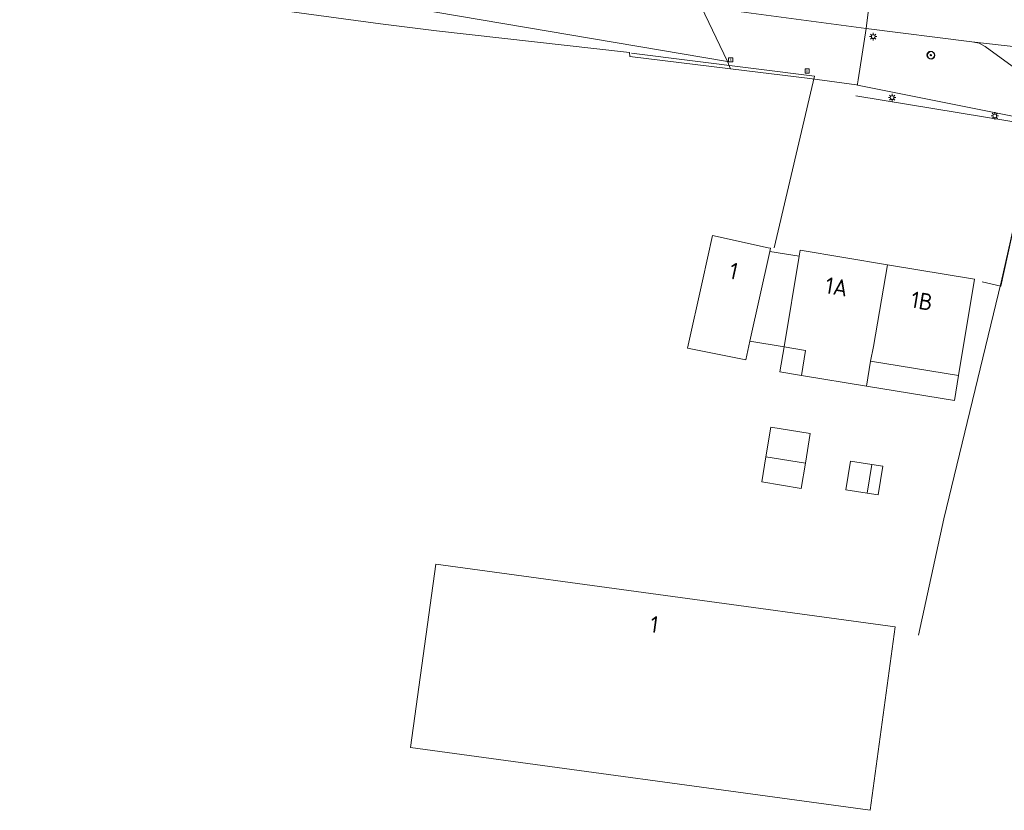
# Model space of a CAD drawing. Header units: metres. Extents: x 168032 to 180145, y 382923 to 399665.
# Tile 58 of 256: x 177963 to 178069, y 386779 to 386864. Entities that reach past the tile are written whole.
import ezdxf
from ezdxf.enums import TextEntityAlignment as Align

# ---------------------------------------------------------------- set-up
doc = ezdxf.new("R2010")
doc.units = ezdxf.units.M
doc.layers.get('0').update_dxf_attribs({"color": 8, "lineweight": 18})
for name, color, linetype, lineweight in [('B-WE-GR-BOOM-S', 8, 'Continuous', 18), ('B-WE-IE-TERREINAFSCHEIDING_KUNSTMATIG_HEKWERK-G', 8, 'IE-TERREINAFSCHEIDING-KUNSTMATIG', 18), ('B-WE-IE-TERREINAFSCHEIDING_KUNSTMATIG_HEKWERK_RASTER-G', 8, 'IE-TERREINAFSCHEIDING-KUNSTMATIG', 18), ('B-WE-KL-ET_LS_OV_LICHTMAST-S', 8, 'Continuous', 18), ('B-WE-OG-BEBOUWING-GV', 8, 'Continuous', 18), ('B-WE-OG-BEBOUWING-T18', 8, 'Continuous', 18), ('B-WE-OG-BEBOUWING_LUIFEL-GV', 8, 'Continuous', 18), ('B-WE-OG-BEBOUWING_SCHUUR-GV', 8, 'Continuous', 18), ('B-WE-OG-TERREIN_CULTUURSCHEIDING-GV', 8, 'Continuous', 18), ('B-WE-OG-TERREIN_ERF-GV', 8, 'Continuous', 18), ('B-WE-RI-GWA_KOLK-S', 8, 'Continuous', 18), ('B-WE-VH-VERHARDING_ASFALT-GV', 8, 'Continuous', 18)]:
    doc.layers.add(name, color=color, linetype=linetype, lineweight=lineweight)
doc.styles.add('NLCS-ISO', font='NLCS-ISO.ttf')
doc.styles.add('NLCS-ISO-M200-T18', font='NLCS-ISO.ttf', dxfattribs={"height": 0.36})
doc.linetypes.add('IE-TERREINAFSCHEIDING-KUNSTMATIG', pattern='A,4,[82,NLCS.SHX,S=0.75,R=90,X=0,Y=0],4,-2', length=10)

# ---------------------------------------------------------------- blocks, each defined once
blk = doc.blocks.new('SKL-ET_OV_LICHTMAST-SO')
at = {"color": 0, "linetype": 'ByBlock', "lineweight": 18}
for points in [[(-1.25, 0), (-2, 0)], [(-1.41, 1.41), (-0.88, 0.88)], [(0, 2), (0, 1.25)], [(0.88, 0.88), (1.41, 1.41)], [(2, 0), (1.25, 0)], [(-1.41, -1.41), (-0.88, -0.88)], [(0, -1.25), (0, -2)], [(0.88, -0.88), (1.41, -1.41)]]:
    blk.add_lwpolyline(points, dxfattribs=at)
blk.add_circle((0, 0), 1, dxfattribs=at)
blk = doc.blocks.new('SRI-KOLK-SO')
at = {"color": 0, "linetype": 'ByBlock', "lineweight": 18}
blk.add_lwpolyline([(-1.125, -1.125), (1.125, -1.125), (1.125, 1.125), (-1.125, 1.125)], close=True, dxfattribs=at)
at = {"color": 0, "linetype": 'ByBlock', "lineweight": 18, "style": 'NLCS-ISO'}
blk.add_text('k', height=1.5, dxfattribs=at).set_placement((0, 0), align=Align.MIDDLE_CENTER)
blk = doc.blocks.new('SGR-BOOM_01-SO')
at = {"linetype": 'ByBlock', "lineweight": 18}
h = blk.add_hatch(color=0, dxfattribs=at)
h.dxf.hatch_style = 1
edge = h.paths.add_edge_path()
edge.add_arc((0, 0), 0.25, 0, 360)
at = {"color": 0, "linetype": 'ByBlock', "lineweight": 18}
for radius in [2, 0.25]:
    blk.add_circle((0, 0), radius, dxfattribs=at)

msp = doc.modelspace()

# ---------------------------------------------------------------- linework, layer by layer
at = {"layer": 'B-WE-IE-TERREINAFSCHEIDING_KUNSTMATIG_HEKWERK-G', "flags": 128}
for points in [[(178053.046, 386855.762), (178072.523, 386852.569), (178068.694, 386835.208), (178066.668, 386835.672)], [(178059.79, 386797.54), (178062.54, 386810.106), (178068.721, 386835.668), (178072.65, 386853.024)]]:
    msp.add_lwpolyline(points, dxfattribs=at)
at = {"layer": 'B-WE-IE-TERREINAFSCHEIDING_KUNSTMATIG_HEKWERK_RASTER-G', "flags": 128}
msp.add_lwpolyline([(178028.81, 386860.392), (178048.561, 386857.912), (178044.213, 386839.361)], dxfattribs=at)
at = {"layer": 'B-WE-OG-BEBOUWING-GV', "flags": 128}
for points in [[(178043.734, 386838.974), (178043.809, 386839.314), (178043.573, 386839.366), (178037.547, 386840.695), (178036.47, 386835.813), (178034.862, 386828.524), (178041.148, 386827.251), (178041.593, 386829.269)], [(178046.919, 386838.444), (178043.734, 386838.974), (178041.593, 386829.269), (178045.29, 386828.661)], [(178056.439, 386837.538), (178047.029, 386839.105), (178046.919, 386838.444), (178045.29, 386828.661), (178047.599, 386828.281), (178047.156, 386825.587), (178054.181, 386824.431), (178054.626, 386827.125), (178054.951, 386828.704)], [(178065.857, 386835.969), (178056.439, 386837.538), (178054.951, 386828.704), (178054.626, 386827.125), (178064.131, 386825.562)], [(178042.876, 386814.082), (178047.142, 386813.372), (178047.587, 386816.086), (178043.327, 386816.795)], [(178054.568, 386778.612), (178057.273, 386798.428), (178007.664, 386805.2), (178004.959, 386785.384)]]:
    msp.add_lwpolyline(points, close=True, dxfattribs=at)
at = {"layer": 'B-WE-OG-BEBOUWING_LUIFEL-GV', "flags": 128}
for points in [[(178045.29, 386828.661), (178044.842, 386825.968), (178047.156, 386825.587), (178047.599, 386828.281)], [(178054.181, 386824.431), (178063.684, 386822.869), (178064.131, 386825.562), (178054.626, 386827.125)], [(178043.327, 386816.795), (178047.587, 386816.086), (178048.113, 386819.292), (178043.861, 386820)], [(178054.266, 386812.866), (178055.451, 386812.674), (178055.95, 386815.763), (178054.765, 386815.955)]]:
    msp.add_lwpolyline(points, close=True, dxfattribs=at)
at = {"layer": 'B-WE-OG-BEBOUWING_SCHUUR-GV', "flags": 128}
msp.add_lwpolyline([(178054.765, 386815.955), (178052.46, 386816.331), (178051.955, 386813.239), (178054.266, 386812.866)], close=True, dxfattribs=at)
at = {"layer": 'B-WE-OG-TERREIN_CULTUURSCHEIDING-GV', "flags": 128}
for points in [[(177932.514, 386877.566), (177932.269, 386876.198), (177931.953, 386874.52), (177931.71, 386873.208), (177931.537, 386872.08), (177932.17, 386872.002), (177950.395, 386870.188), (177970.649, 386867.624), (177979.617, 386866.587), (178001.72, 386863.556), (178007.74, 386862.806), (178028.606, 386860.469), (178028.62, 386860.007), (178039.5, 386858.677), (178039.287, 386859.212), (178039.286, 386859.214), (178039.174, 386859.496)], [(178071.484, 386857.844), (178066.997, 386861.087), (178066.341, 386861.446), (178065.571, 386861.593), (178054.156, 386863.056), (178053.292, 386857.508), (178053.223, 386857.068), (178053.2, 386856.934), (178072.65, 386853.024), (178073.529, 386852.847), (178073.699, 386853.628), (178072.633, 386853.788), (178072.421, 386854.84), (178072.11, 386855.279), (178070.76, 386857.18)]]:
    msp.add_lwpolyline(points, close=True, dxfattribs=at)
msp.add_lwpolyline([(177932.514, 386877.566), (178039.174, 386859.496), (178036.322, 386865.41)], dxfattribs=at)
at = {"layer": 'B-WE-OG-TERREIN_ERF-GV', "flags": 128}
msp.add_lwpolyline([(178072.65, 386853.024), (178053.2, 386856.934), (178053.123, 386856.95), (178048.06, 386857.63), (178039.5, 386858.677), (178028.62, 386860.007), (178028.606, 386860.469), (178007.74, 386862.806), (178001.72, 386863.556), (177979.617, 386866.587)], dxfattribs=at)
for points in [[(178045.29, 386828.661), (178041.593, 386829.269), (178041.148, 386827.251), (178034.862, 386828.524), (178036.47, 386835.813), (178037.547, 386840.695), (178043.573, 386839.366), (178043.809, 386839.314), (178043.734, 386838.974), (178046.919, 386838.444), (178047.029, 386839.105), (178056.439, 386837.538), (178065.857, 386835.969), (178064.131, 386825.562), (178054.626, 386827.125), (178054.181, 386824.431), (178047.156, 386825.587), (178047.599, 386828.281)], [(178042.876, 386814.082), (178043.327, 386816.795), (178047.587, 386816.086), (178047.142, 386813.372)], [(178007.664, 386805.2), (178057.273, 386798.428), (178054.568, 386778.612), (178004.959, 386785.384)]]:
    msp.add_lwpolyline(points, close=True, dxfattribs=at)
at = {"layer": 'B-WE-VH-VERHARDING_ASFALT-GV', "flags": 128}
for points in [[(178036.322, 386865.41), (178054.156, 386863.056), (178055.846, 386876.807)], [(178055.846, 386876.807), (178054.156, 386863.056), (178065.571, 386861.593), (178086.836, 386859.186), (178112.437, 386856.634), (178121.822, 386856.09), (178228.912, 386850.592)], [(178086.836, 386859.186), (178065.571, 386861.593), (178066.341, 386861.446), (178066.997, 386861.087), (178071.484, 386857.844), (178073.576, 386855.575)]]:
    msp.add_lwpolyline(points, dxfattribs=at)
msp.add_lwpolyline([(178054.156, 386863.056), (178036.322, 386865.41), (178039.174, 386859.496), (178039.286, 386859.214), (178039.287, 386859.212), (178039.5, 386858.677), (178048.06, 386857.63), (178053.123, 386856.95), (178053.2, 386856.934), (178053.223, 386857.068), (178053.292, 386857.508)], close=True, dxfattribs=at)

# ---------------------------------------------------------------- block references
at = {"layer": 'B-WE-GR-BOOM-S', "xscale": 0.2, "yscale": 0.2, "zscale": 0.2}
for p in [(178061.114, 386860.179), (178061.171, 386860.153)]:
    msp.add_blockref('SGR-BOOM_01-SO', p, dxfattribs=at)
at = {"layer": 'B-WE-KL-ET_LS_OV_LICHTMAST-S', "xscale": 0.2, "yscale": 0.2, "zscale": 0.2}
for p in [(178054.908, 386862.168), (178056.952, 386855.581), (178068.035, 386853.606)]:
    msp.add_blockref('SKL-ET_OV_LICHTMAST-SO', p, dxfattribs=at)
at = {"layer": 'B-WE-RI-GWA_KOLK-S', "xscale": 0.2, "yscale": 0.2, "zscale": 0.2}
for p in [(178039.52, 386859.668), (178047.772, 386858.457)]:
    msp.add_blockref('SRI-KOLK-SO', p, dxfattribs=at)

# ---------------------------------------------------------------- texts
at = {"layer": 'B-WE-OG-BEBOUWING-T18', "style": 'NLCS-ISO-M200-T18'}
for s, rotation, p in [('1', 347.6, (178039.849, 386836.859)), ('1A', 350.5, (178050.958, 386835.156)), ('1B', 350.5, (178060.171, 386833.621)), ('1', 352.3, (178031.276, 386798.696))]:
    msp.add_text(s, height=1.8, rotation=rotation, dxfattribs=at).set_placement(p, align=Align.MIDDLE)

doc.saveas('drawing.dxf')
